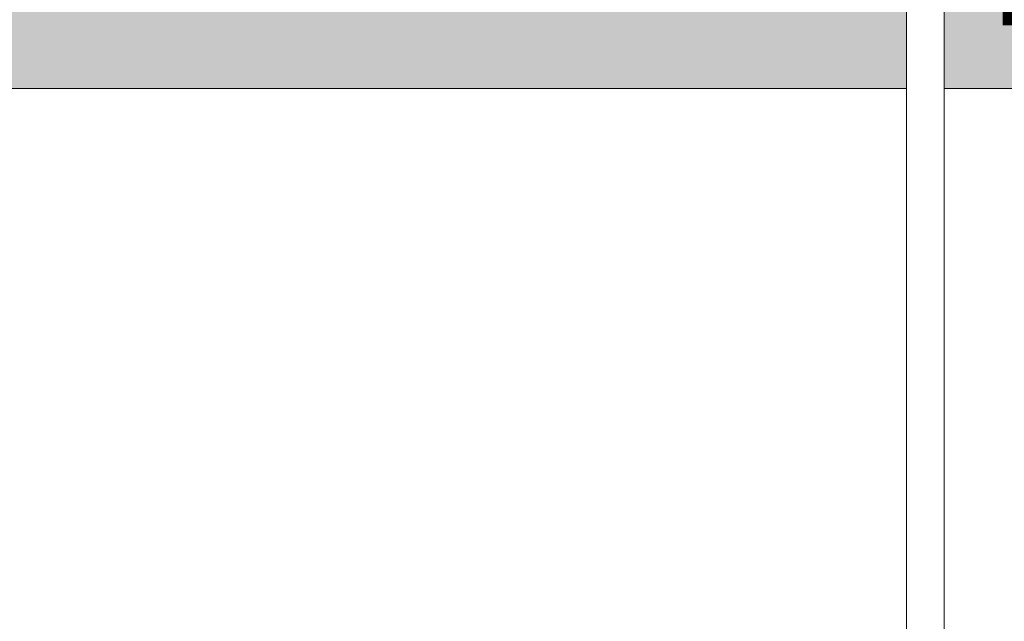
# Model space of a CAD drawing. Extents: x -223 to 557, y -138 to 606.
# Tile 162 of 256: x 38 to 61, y 231 to 245. Entities that reach past the tile are written whole.
import ezdxf

# ---------------------------------------------------------------- set-up
doc = ezdxf.new("R2010")
doc.units = 0
doc.layers.get('0').update_dxf_attribs({"lineweight": 35})
doc.layers.add('H_Ruecklauf_Beschriftung', color=5, linetype='Continuous', lineweight=18, true_color=0x0000ff)
doc.layers.add('H_Vorlauf_Beschriftung', color=1, linetype='Continuous', lineweight=18, true_color=0xff0000)
doc.styles.get("Standard").update_dxf_attribs({"font": 'arial.ttf'})

# ---------------------------------------------------------------- blocks, each defined once
blk = doc.blocks.new('Bauteilbeschriftung-A07ALDYO1N', base_point=(22.999, 226.788))
at = {"color": 0, "linetype": 'ByBlock', "lineweight": -2, "ltscale": 0.18}
blk.add_line((58.853, 263.629), (58.853, 226.788), dxfattribs=at)
at = {"color": 0, "lineweight": -2}
for p, q in [((58.853, 263.629), (58.853, 243.629)), ((58.853, 243.629), (22.999, 243.629))]:
    blk.add_line(p, q, dxfattribs=at)
at = {"color": 7, "linetype": 'ByBlock', "lineweight": -2, "ltscale": 0.18, "true_color": 0xffffff}
for points in [[(22.999, 243.629), (58.853, 243.629), (22.999, 263.629)], [(58.853, 243.629), (22.999, 263.629), (58.853, 263.629)]]:
    blk.add_solid(points, dxfattribs=at)
blk = doc.blocks.new('Bauteilbeschriftung-A07ALDYS1N', base_point=(59.744, 224.779))
at = {"color": 0, "lineweight": -2}
for p, q in [((59.744, 243.629), (59.744, 263.629)), ((95.598, 243.629), (59.744, 243.629))]:
    blk.add_line(p, q, dxfattribs=at)
at = {"color": 0, "linetype": 'ByBlock', "lineweight": -2, "ltscale": 0.18}
blk.add_line((59.744, 243.629), (59.744, 224.779), dxfattribs=at)
at = {"color": 7, "linetype": 'ByBlock', "lineweight": -2, "ltscale": 0.18, "true_color": 0xffffff}
for points in [[(59.744, 243.629), (95.598, 243.629), (59.744, 263.629)], [(95.598, 243.629), (59.744, 263.629), (95.598, 263.629)]]:
    blk.add_solid(points, dxfattribs=at)
at = {"color": 0, "linetype": 'ByBlock', "lineweight": -2, "ltscale": 0.18, "insert": (60.411, 247.129), "char_height": 2, "attachment_point": 1}
blk.add_mtext('{\\fArial;Temponox }', dxfattribs=at)

msp = doc.modelspace()

# ---------------------------------------------------------------- block references
at = {"layer": 'H_Ruecklauf_Beschriftung', "ltscale": 0.18}
msp.add_blockref('Bauteilbeschriftung-A07ALDYS1N', (59.744, 224.779), dxfattribs=at)
at = {"layer": 'H_Vorlauf_Beschriftung', "ltscale": 0.18}
msp.add_blockref('Bauteilbeschriftung-A07ALDYO1N', (22.999, 226.788), dxfattribs=at)

doc.saveas('drawing.dxf')
